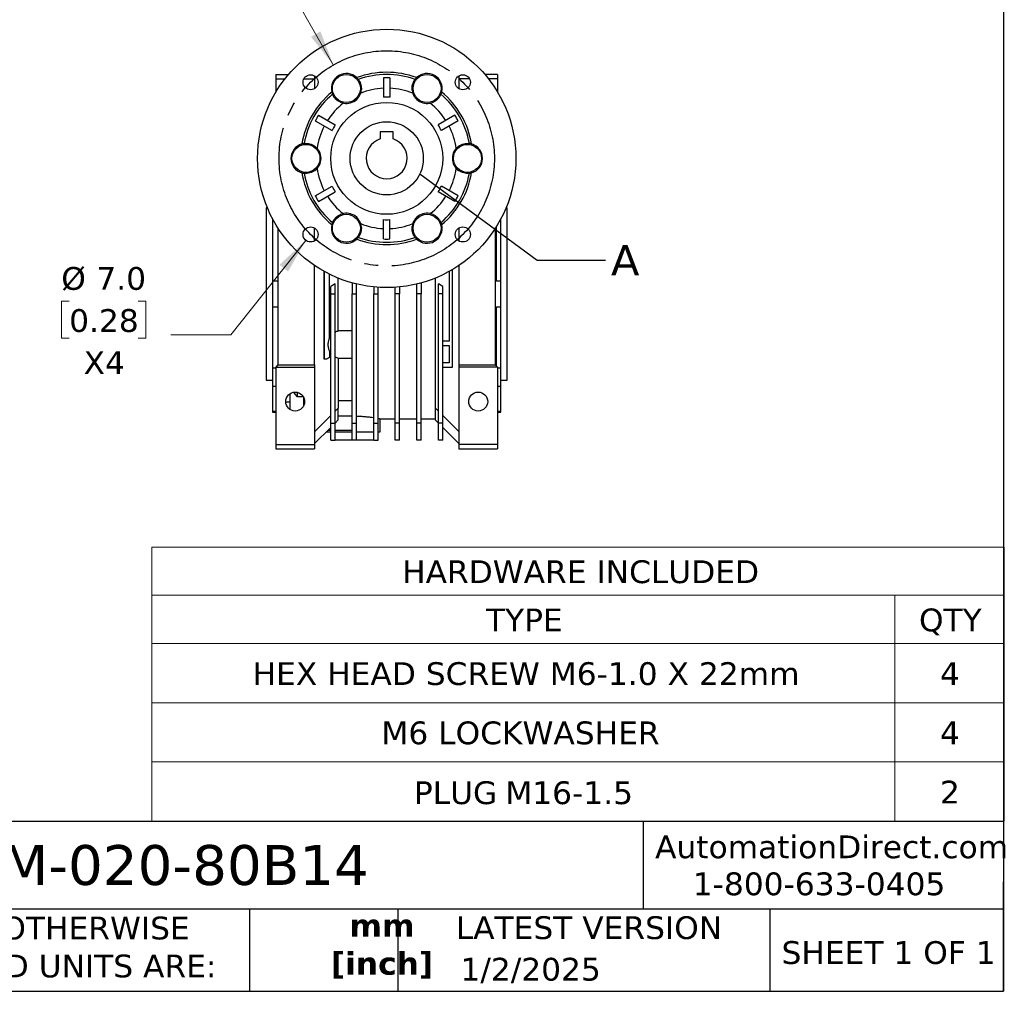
# Model space of a CAD drawing. Header units: millimetres. Extents: x 32 to 1366, y 32 to 1048.
# Tile 5 of 12: x 908 to 1366, y 32 to 483. Entities that reach past the tile are written whole.
import ezdxf

# ---------------------------------------------------------------- set-up
doc = ezdxf.new("R2010")
doc.units = ezdxf.units.MM
doc.header["$LTSCALE"] = 5
doc.linetypes.add('SLD-Center', pattern=[19.05, 15.24, -1.27, 1.27, -1.27])
doc.linetypes.add('SLD-Solid', pattern=[0])
doc.layers.add('CENTER', color=40, linetype='SLD-Center')
doc.layers.add('TEXT', color=140, linetype='SLD-Solid', lineweight=25)
doc.styles.add('SLDTEXTSTYLE0', font='VERDANA.TTF')
doc.styles.add('SLDTEXTSTYLE1', font='VERDANAB.TTF')
doc.styles.get("Standard").update_dxf_attribs({"font": 'VERDANA.TTF'})
doc.dimstyles.new('SLDDIMSTYLE5', dxfattribs={"dimtxt": 0.18, "dimasz": 16.51, "dimexe": 0, "dimexo": 0.0625, "dimgap": 0, "dimtad": 0, "dimtih": 1, "dimtoh": 1, "dimdec": 0, "dimrnd": 1e-09, "dimzin": 0, "dimdsep": 46, "dimtxsty": 'Standard', "dimblk1": 'NONE', "dimblk2": 'NONE', "dimsah": 1, "dimcen": 0.09, "dimadec": 0, "dimazin": 0, "dimtfac": 16.51, "dimtdec": 0, "dimtofl": 0, "dimtmove": 0, "dimatfit": 3, "dimldrblk": 'NONE', "dimfxl": 0, "dimfrac": 2, "dimtolj": 1, "dimtzin": 0, "dimarcsym": 0})
doc.dimstyles.new('SLDDIMSTYLE6', dxfattribs={"dimtxt": 10.790039, "dimasz": 16.51, "dimexe": 0, "dimexo": 0.0625, "dimgap": 2.69751, "dimtad": 0, "dimtih": 1, "dimtoh": 1, "dimrnd": 1e-09, "dimzin": 4, "dimdsep": 46, "dimtxsty": 'SLDTEXTSTYLE0', "dimsah": 1, "dimcen": 0, "dimadec": 0, "dimazin": 1, "dimtfac": 1, "dimtofl": 0, "dimtmove": 0, "dimatfit": 3, "dimfxl": 0, "dimfrac": 2, "dimtolj": 1, "dimtzin": 12, "dimarcsym": 0})

# ---------------------------------------------------------------- blocks, each defined once
blk = doc.blocks.new('SW_TABLEANNOTATION_0')
at = {"color": 0, "linetype": 'SLD-Solid', "lineweight": 18}
for p, q in [((0, 0), (0, -22.39)), ((0, 0), (345.13, 0)), ((345.13, 0), (395.9, 0)), ((395.9, 0), (395.9, -22.39)), ((0, -22.39), (0, -44.77)), ((0, -22.39), (345.13, -22.39)), ((345.13, -22.39), (345.13, -44.77)), ((345.13, -22.39), (395.9, -22.39)), ((395.9, -22.39), (395.9, -44.77)), ((0, -44.77), (0, -72.3)), ((0, -44.77), (345.13, -44.77)), ((345.13, -44.77), (345.13, -72.3)), ((345.13, -44.77), (395.9, -44.77)), ((395.9, -44.77), (395.9, -72.3)), ((0, -72.3), (0, -99.82)), ((0, -72.3), (345.13, -72.3)), ((345.13, -72.3), (345.13, -99.82)), ((345.13, -72.3), (395.9, -72.3)), ((395.9, -72.3), (395.9, -99.82)), ((0, -99.82), (0, -127.35)), ((0, -99.82), (345.13, -99.82)), ((345.13, -99.82), (345.13, -127.35)), ((345.13, -99.82), (395.9, -99.82)), ((395.9, -99.82), (395.9, -127.35)), ((0, -127.35), (345.13, -127.35)), ((345.13, -127.35), (395.9, -127.35))]:
    blk.add_line(p, q, dxfattribs=at)
at = {"color": 0, "linetype": 'Continuous', "lineweight": 0, "attachment_point": 1, "style": 'SLDTEXTSTYLE0'}
for s, insert, char_height in [('HARDWARE INCLUDED', (116.21, -6.14), 10.5833), ('TYPE', (155.16, -28.53), 10.583), ('QTY', (356.27, -28.53), 10.583), ('HEX HEAD SCREW M6-1.0 X 22mm', (46.75, -53.48), 10.5833), ('4', (366.03, -53.48), 10.58), ('M6 LOCKWASHER ', (106.58, -81.01), 10.5833), ('4', (366.03, -81.01), 10.58), ('PLUG', (121.67, -108.82), 10.583), ('M16-1.5', (164.12, -108.82), 10.583), ('2', (366.03, -108.53), 10.58)]:
    blk.add_mtext(s, dxfattribs=dict(at, insert=insert, char_height=char_height))
blk = doc.blocks.new('_D_11')
at = {"color": 7, "linetype": 'SLD-Solid', "lineweight": 0}
for p, q in [((929.48, 555.12), (925.86, 555.12)), ((925.86, 555.12), (925.86, 537.97)), ((961.54, 555.12), (965.17, 555.12)), ((965.17, 555.12), (965.17, 537.97)), ((925.86, 537.97), (929.48, 537.97)), ((965.17, 537.97), (961.54, 537.97)), ((1009.9, 539.45), (982.12, 539.45)), ((1054.03, 462.18), (1009.9, 539.45))]:
    blk.add_line(p, q, dxfattribs=at)
at = {"color": 7, "linetype": 'SLD-Solid', "lineweight": 18}
blk.add_solid([(1054.03, 462.18), (1048.04, 477.78), (1043.63, 475.26)], dxfattribs=at)
at = {"color": 7, "linetype": 'SLD-Solid', "lineweight": 18, "char_height": 10.583, "attachment_point": 1, "style": 'SLDTEXTSTYLE0'}
for s, insert in [('%%c', (916.85, 570.98)), ('100.0', (933.14, 570.98)), ('3.94', (929.48, 551.41)), ('B.C.', (930.61, 531.85))]:
    blk.add_mtext(s, dxfattribs=dict(at, insert=insert))
blk = doc.blocks.new('_D_12')
at = {"color": 7, "linetype": 'SLD-Solid', "lineweight": 0}
for p, q in [((1041.29, 380.67), (1006.36, 336.76)), ((931.33, 352.43), (927.71, 352.43)), ((927.71, 352.43), (927.71, 335.28)), ((963.39, 352.43), (967.02, 352.43)), ((967.02, 352.43), (967.02, 335.28)), ((927.71, 335.28), (931.33, 335.28)), ((967.02, 335.28), (963.39, 335.28)), ((1006.36, 336.76), (978.58, 336.76))]:
    blk.add_line(p, q, dxfattribs=at)
at = {"color": 7, "linetype": 'SLD-Solid', "lineweight": 18}
blk.add_solid([(1041.29, 380.67), (1029.02, 369.33), (1033, 366.17)], dxfattribs=at)
at = {"color": 7, "linetype": 'SLD-Solid', "lineweight": 18, "char_height": 10.583, "attachment_point": 1, "style": 'SLDTEXTSTYLE0'}
for s, insert in [('%%c', (927.67, 368.28)), ('7.0', (943.96, 368.28)), ('0.28', (931.33, 348.72)), ('X4', (938.04, 329.15))]:
    blk.add_mtext(s, dxfattribs=dict(at, insert=insert))
blk = doc.blocks.new('_None')

msp = doc.modelspace()

# ---------------------------------------------------------------- linework, layer by layer
for p, q in [((1027.324, 457.767), (1027.324, 455.767)), ((1027.324, 457.767), (1033.228, 457.767)), ((1130.324, 457.767), (1124.42, 457.767)), ((1130.324, 457.767), (1130.324, 455.767)), ((1027.324, 455.767), (1027.324, 449.552)), ((1027.324, 455.767), (1031.591, 455.767)), ((1040.379, 455.767), (1045.324, 455.767)), ((1045.324, 457.09), (1045.324, 456.767)), ((1045.324, 456.767), (1045.324, 455.767)), ((1045.761, 456.767), (1045.324, 456.767)), ((1045.324, 455.767), (1045.324, 451.154)), ((1077.324, 456.226), (1077.324, 447.227)), ((1080.324, 456.226), (1080.324, 447.227)), ((1112.324, 456.767), (1111.887, 456.767)), ((1112.324, 457.09), (1112.324, 456.767)), ((1112.324, 456.767), (1112.324, 455.767)), ((1117.269, 455.767), (1112.324, 455.767)), ((1112.324, 455.767), (1112.324, 451.154)), ((1130.324, 455.767), (1126.058, 455.767)), ((1130.324, 455.767), (1130.324, 449.552)), ((1090.641, 450.439), (1090.619, 450.447)), ((1100.362, 444.822), (1100.345, 444.836)), ((1045.634, 436.197), (1053.427, 431.698)), ((1047.134, 438.795), (1054.927, 434.296)), ((1110.514, 438.795), (1102.722, 434.296)), ((1112.014, 436.197), (1104.222, 431.698)), ((1081.824, 431.067), (1075.824, 431.067)), ((1075.824, 431.067), (1075.824, 427.781)), ((1081.824, 427.781), (1081.824, 431.067)), ((1045.491, 424.392), (1045.487, 424.369)), ((1112.157, 413.142), (1112.161, 413.164)), ((1045.634, 401.336), (1053.427, 405.836)), ((1047.134, 398.738), (1054.927, 403.237)), ((1110.514, 398.738), (1102.722, 403.237)), ((1112.014, 401.336), (1104.222, 405.836)), ((1023.407, 395.767), (1022.824, 395.767)), ((1022.824, 395.767), (1022.824, 315.767)), ((1134.824, 395.767), (1134.241, 395.767)), ((1134.824, 315.767), (1134.824, 395.767)), ((1025.824, 390.642), (1025.824, 390.182)), ((1025.824, 390.182), (1026.071, 390.182)), ((1025.824, 390.182), (1025.824, 361.768)), ((1057.286, 392.712), (1057.304, 392.697)), ((1077.324, 381.308), (1077.324, 390.306)), ((1080.324, 381.308), (1080.324, 390.306)), ((1131.577, 390.182), (1131.824, 390.182)), ((1131.824, 390.182), (1131.824, 390.642)), ((1131.824, 361.768), (1131.824, 390.182)), ((1028.324, 386.367), (1028.324, 322.767)), ((1045.324, 380.444), (1045.324, 386.379)), ((1090.619, 387.087), (1090.641, 387.095)), ((1112.324, 386.379), (1112.324, 380.444)), ((1129.324, 322.767), (1129.324, 386.367)), ((1129.824, 361.768), (1129.824, 387.16)), ((1045.324, 322.767), (1045.324, 368.99)), ((1049.774, 366.268), (1049.774, 325.517)), ((1049.824, 325.517), (1049.824, 366.241)), ((1107.824, 366.241), (1107.824, 333.767)), ((1109.324, 321.767), (1109.324, 367.097)), ((1109.374, 321.767), (1109.374, 367.127)), ((1112.324, 368.99), (1112.324, 322.767)), ((1025.824, 361.768), (1025.824, 349.765)), ((1028.324, 361.768), (1025.824, 361.768)), ((1052.324, 335.39), (1052.324, 364.936)), ((1056.274, 338.51), (1056.274, 363.166)), ((1101.374, 363.166), (1101.374, 302.782)), ((1131.824, 361.768), (1129.824, 361.768)), ((1131.824, 349.765), (1131.824, 361.768)), ((1054.824, 360.414), (1052.824, 359.26)), ((1052.824, 355.767), (1052.824, 359.26)), ((1054.824, 355.767), (1054.824, 360.414)), ((1062.824, 360.939), (1062.824, 355.767)), ((1064.824, 355.767), (1064.824, 360.423)), ((1072.824, 359.068), (1072.824, 355.767)), ((1074.824, 355.767), (1074.824, 358.9)), ((1082.824, 355.767), (1082.824, 358.9)), ((1084.824, 359.068), (1084.824, 355.767)), ((1092.824, 355.767), (1092.824, 360.423)), ((1094.824, 360.939), (1094.824, 355.767)), ((1102.824, 355.767), (1102.824, 360.414)), ((1104.824, 359.26), (1102.824, 360.414)), ((1104.824, 355.767), (1104.824, 359.26)), ((1052.824, 355.767), (1054.824, 355.767)), ((1052.824, 295.762), (1052.824, 355.767)), ((1054.824, 295.762), (1054.824, 355.767)), ((1062.824, 355.767), (1064.824, 355.767)), ((1062.824, 295.762), (1062.824, 355.767)), ((1064.824, 295.762), (1064.824, 355.767)), ((1072.824, 355.767), (1074.824, 355.767)), ((1072.824, 295.762), (1072.824, 355.767)), ((1074.824, 295.762), (1074.824, 355.767)), ((1084.824, 355.767), (1082.824, 355.767)), ((1082.824, 295.762), (1082.824, 355.767)), ((1084.824, 295.762), (1084.824, 355.767)), ((1094.824, 355.767), (1092.824, 355.767)), ((1092.824, 295.762), (1092.824, 355.767)), ((1094.824, 295.762), (1094.824, 355.767)), ((1104.824, 355.767), (1102.824, 355.767)), ((1102.824, 295.762), (1102.824, 355.767)), ((1104.824, 295.762), (1104.824, 355.767)), ((1025.824, 349.765), (1028.324, 349.765)), ((1025.824, 349.765), (1025.824, 321.352)), ((1129.824, 349.765), (1131.824, 349.765)), ((1129.824, 322.267), (1129.824, 349.765)), ((1131.824, 321.352), (1131.824, 349.765)), ((1056.274, 338.732), (1062.824, 338.732)), ((1107.824, 333.767), (1104.824, 333.767)), ((1104.824, 331.767), (1107.824, 331.767)), ((1107.824, 331.767), (1107.824, 323.767)), ((1049.824, 325.517), (1049.774, 325.517)), ((1050.824, 325.517), (1049.824, 325.517)), ((1052.324, 326.226), (1050.824, 325.517)), ((1052.324, 329.074), (1052.324, 326.226)), ((1056.274, 325.953), (1056.274, 302.717)), ((1062.824, 325.732), (1056.274, 325.732)), ((1027.324, 321.352), (1025.824, 321.352)), ((1025.824, 321.352), (1025.824, 312.864)), ((1028.324, 322.767), (1027.324, 321.767)), ((1027.324, 321.767), (1027.324, 285.767)), ((1027.324, 321.767), (1045.324, 321.767)), ((1028.324, 322.767), (1045.324, 322.767)), ((1045.324, 322.767), (1045.324, 321.767)), ((1045.324, 321.767), (1045.324, 285.767)), ((1107.824, 323.767), (1104.824, 323.767)), ((1104.824, 321.767), (1109.324, 321.767)), ((1109.324, 321.767), (1109.374, 321.767)), ((1112.324, 322.767), (1129.324, 322.767)), ((1112.324, 322.767), (1112.324, 321.767)), ((1130.324, 321.767), (1112.324, 321.767)), ((1112.324, 321.767), (1112.324, 285.767)), ((1130.324, 321.767), (1129.324, 322.767)), ((1130.324, 321.767), (1130.324, 285.767)), ((1131.824, 321.352), (1130.324, 321.352)), ((1131.824, 312.864), (1131.824, 321.352)), ((1022.824, 315.767), (1025.824, 315.767)), ((1131.824, 315.767), (1134.824, 315.767)), ((1025.824, 312.864), (1027.324, 312.864)), ((1025.824, 312.864), (1025.824, 301.095)), ((1130.324, 312.864), (1131.824, 312.864)), ((1131.824, 301.095), (1131.824, 312.864)), ((1033.824, 309.375), (1033.824, 302.158)), ((1037.424, 308.023), (1035.641, 310.016)), ((1037.424, 308.023), (1037.424, 310.017)), ((1040.09, 308.023), (1037.424, 308.023)), ((1040.324, 303.958), (1040.324, 307.576)), ((1033.824, 305.448), (1031.946, 305.448)), ((1040.324, 304.119), (1040.393, 304.119)), ((1056.324, 302.767), (1054.824, 301.267)), ((1062.824, 306.149), (1056.274, 306.149)), ((1056.324, 297.267), (1056.324, 302.767)), ((1101.374, 302.782), (1101.374, 297.217)), ((1102.824, 301.332), (1101.374, 302.782)), ((1027.324, 301.095), (1025.824, 301.095)), ((1025.824, 301.095), (1025.824, 300.767)), ((1025.824, 300.767), (1027.324, 300.767)), ((1052.824, 299.267), (1045.324, 291.767)), ((1054.824, 295.767), (1056.324, 297.267)), ((1062.824, 298.948), (1056.324, 298.948)), ((1075.781, 297.767), (1082.824, 297.767)), ((1075.824, 291.767), (1075.824, 297.776)), ((1084.824, 297.767), (1092.824, 297.767)), ((1094.824, 297.767), (1101.374, 297.767)), ((1112.324, 291.832), (1104.824, 299.332)), ((1131.824, 301.095), (1130.324, 301.095)), ((1130.324, 300.767), (1131.824, 300.767)), ((1131.824, 300.767), (1131.824, 301.095)), ((1045.324, 286.267), (1052.824, 293.767)), ((1052.824, 295.762), (1054.824, 295.762)), ((1052.824, 287.767), (1052.824, 295.762)), ((1054.824, 287.767), (1054.824, 295.762)), ((1062.824, 295.762), (1064.824, 295.762)), ((1062.824, 287.767), (1062.824, 295.762)), ((1064.824, 287.767), (1064.824, 295.762)), ((1072.824, 295.762), (1074.824, 295.762)), ((1072.824, 287.767), (1072.824, 295.762)), ((1074.824, 287.767), (1074.824, 295.762)), ((1084.824, 295.762), (1082.824, 295.762)), ((1082.824, 287.767), (1082.824, 295.762)), ((1084.824, 287.767), (1084.824, 295.762)), ((1094.824, 295.762), (1092.824, 295.762)), ((1092.824, 287.767), (1092.824, 295.762)), ((1094.824, 287.767), (1094.824, 295.762)), ((1102.824, 295.767), (1101.374, 297.217)), ((1104.824, 295.762), (1102.824, 295.762)), ((1102.824, 287.767), (1102.824, 295.762)), ((1104.824, 287.767), (1104.824, 295.762)), ((1104.824, 293.767), (1112.324, 286.267)), ((1050.824, 291.767), (1052.824, 291.767)), ((1051.55, 292.448), (1052.824, 292.448)), ((1054.824, 292.448), (1062.824, 292.448)), ((1054.824, 291.767), (1062.824, 291.767)), ((1064.824, 291.767), (1072.824, 291.767)), ((1074.824, 291.767), (1075.824, 291.767)), ((1027.324, 285.767), (1027.324, 283.767)), ((1027.324, 285.767), (1045.324, 285.767)), ((1027.324, 283.767), (1045.324, 283.767)), ((1045.324, 285.767), (1045.324, 283.767)), ((1052.824, 287.767), (1054.824, 287.767)), ((1062.824, 287.767), (1054.824, 287.767)), ((1064.824, 287.767), (1062.824, 287.767)), ((1072.824, 287.767), (1064.824, 287.767)), ((1072.824, 287.767), (1074.824, 287.767)), ((1084.824, 287.767), (1082.824, 287.767)), ((1094.824, 287.767), (1092.824, 287.767)), ((1104.824, 287.767), (1102.824, 287.767)), ((1130.324, 285.767), (1112.324, 285.767)), ((1112.324, 285.767), (1112.324, 283.767)), ((1112.324, 283.767), (1130.324, 283.767)), ((1130.324, 285.767), (1130.324, 283.767))]:
    msp.add_line(p, q)
for centre, radius in [((1078.824, 418.767), 60), ((1043.469, 454.122), 3.5), ((1060.074, 451.243), 6.5), ((1097.574, 451.243), 6.5), ((1114.179, 454.122), 3.5), ((1078.824, 418.767), 26), ((1078.824, 418.767), 17), ((1041.324, 418.767), 6.5), ((1116.324, 418.767), 6.5), ((1060.074, 386.291), 6.5), ((1097.574, 386.291), 6.5), ((1043.469, 383.411), 3.5), ((1114.179, 383.411), 3.5), ((1036.324, 305.767), 4.39), ((1121.324, 305.767), 4.39)]:
    msp.add_circle(centre, radius)
at = {"color": 7, "linetype": 'SLD-Solid', "lineweight": 18}
msp.add_circle((1078.824, 418.767), 17, dxfattribs=at)
for centre, radius, start, end in [((1060.074, 451.243), 6.98, 46.08353, 193.91647), ((1078.824, 418.767), 40, 69.65237, 110.34763), ((1078.824, 418.767), 39, 70.2268, 109.7732), ((1097.574, 451.243), 6.98, 346.08353, 133.91647), ((1060.074, 451.243), 6.98, 37.24608, 46.08353), ((1078.824, 418.767), 37.489, 87.70687, 92.29313), ((1097.574, 451.243), 6.98, 133.91647, 142.75392), ((1078.824, 418.767), 40, 129.65237, 170.34763), ((1078.824, 418.767), 39, 130.2268, 169.7732), ((1060.074, 451.243), 6.98, 193.91647, 202.75392), ((1060.074, 451.243), 7, 246.52997, 353.47003), ((1078.824, 418.767), 32.65, 92.6332, 111.7278), ((1078.824, 418.767), 33.805, 110.42187, 110.45992), ((1078.824, 418.767), 32.65, 68.2722, 87.3668), ((1097.574, 451.243), 7, 186.52997, 293.47003), ((1097.574, 451.243), 6.98, 337.24608, 346.08353), ((1078.824, 418.767), 39, 10.2268, 49.7732), ((1078.824, 418.767), 40, 9.65237, 50.34763), ((1078.824, 418.767), 32.65, 128.2722, 147.3668), ((1078.824, 418.767), 33.805, 129.54008, 129.57813), ((1078.824, 418.767), 28.5, 86.98304, 93.01696), ((1078.824, 418.767), 32.65, 32.6332, 51.7278), ((1078.824, 418.767), 37.489, 147.70687, 152.29313), ((1078.824, 418.767), 37.489, 27.70687, 32.29313), ((1078.824, 418.767), 32.65, 152.6332, 171.7278), ((1078.824, 418.767), 28.5, 146.98304, 153.01696), ((1078.824, 418.767), 28.5, 26.98304, 33.01696), ((1078.824, 418.767), 32.65, 8.2722, 27.3668), ((1041.324, 418.767), 6.98, 106.08353, 253.91647), ((1041.324, 418.767), 6.98, 97.24608, 106.08353), ((1078.824, 418.767), 9.5, 108.40848, 71.59152), ((1116.324, 418.767), 6.98, 73.91647, 82.75392), ((1116.324, 418.767), 6.98, 286.08353, 73.91647), ((1041.324, 418.767), 7, 306.52997, 53.47003), ((1116.324, 418.767), 7, 126.52997, 233.47003), ((1078.824, 418.767), 33.805, 9.54008, 9.57813), ((1078.824, 418.767), 40, 189.65237, 230.34763), ((1041.324, 418.767), 6.98, 253.91647, 262.75392), ((1078.824, 418.767), 39, 190.2268, 229.7732), ((1078.824, 418.767), 33.805, 189.54008, 189.57813), ((1078.824, 418.767), 32.65, 188.2722, 207.3668), ((1078.824, 418.767), 39, 310.2268, 349.7732), ((1078.824, 418.767), 40, 309.65237, 350.34763), ((1078.824, 418.767), 32.65, 332.6332, 351.7278), ((1116.324, 418.767), 6.98, 277.24608, 286.08353), ((1078.824, 418.767), 28.5, 206.98304, 213.01696), ((1078.824, 418.767), 28.5, 326.98304, 333.01696), ((1078.824, 418.767), 37.489, 207.70687, 212.29313), ((1078.824, 418.767), 32.65, 212.6332, 231.7278), ((1078.824, 418.767), 32.65, 308.2722, 327.3668), ((1078.824, 418.767), 37.489, 327.70687, 332.29313), ((1060.074, 386.291), 7, 6.52997, 113.47003), ((1097.574, 386.291), 7, 66.52997, 173.47003), ((1060.074, 386.291), 6.98, 157.24608, 166.08353), ((1078.824, 418.767), 28.5, 266.98304, 273.01696), ((1078.824, 418.767), 33.805, 309.54008, 309.57813), ((1097.574, 386.291), 6.98, 13.91647, 22.75392), ((1060.074, 386.291), 6.98, 166.08353, 313.91647), ((1078.824, 418.767), 32.65, 248.2722, 267.3668), ((1078.824, 418.767), 33.805, 249.54008, 249.57813), ((1078.824, 418.767), 32.65, 272.6332, 291.7278), ((1097.574, 386.291), 6.98, 226.08353, 13.91647), ((1060.074, 386.291), 6.98, 313.91647, 322.75392), ((1078.824, 418.767), 40, 249.65237, 290.34763), ((1078.824, 418.767), 39, 250.2268, 289.7732), ((1078.824, 418.767), 37.489, 267.70687, 272.29313), ((1097.574, 386.291), 6.98, 217.24608, 226.08353)]:
    msp.add_arc(centre, radius, start, end)
for points, knots in [([(1065.63, 455.467), (1066.103, 454.846), (1066.449, 454.18), (1066.925, 452.772), (1067.054, 452.031), (1067.054, 451.243)], [0, 0, 0, 0, 0.5, 0.5, 1, 1, 1, 1]), ([(1090.641, 450.439), (1090.585, 450.914), (1090.581, 451.377), (1090.656, 452.27), (1090.734, 452.701), (1090.968, 453.538), (1091.123, 453.943), (1091.51, 454.727), (1091.742, 455.105), (1092.018, 455.467)], [0, 0, 0, 0, 0.25, 0.25, 0.5, 0.5, 0.75, 0.75, 1, 1, 1, 1]), ([(1057.304, 444.836), (1056.864, 445.026), (1056.466, 445.251), (1055.733, 445.759), (1055.399, 446.042), (1054.79, 446.662), (1054.515, 446.999), (1054.027, 447.73), (1053.813, 448.124), (1053.637, 448.543)], [0, 0, 0, 0, 0.25, 0.25, 0.5, 0.5, 0.75, 0.75, 1, 1, 1, 1]), ([(1104.011, 448.543), (1103.835, 448.123), (1103.623, 447.733), (1103.138, 447.006), (1102.865, 446.669), (1102.257, 446.048), (1101.923, 445.764), (1101.187, 445.254), (1100.784, 445.026), (1100.345, 444.836)], [0, 0, 0, 0, 0.25, 0.25, 0.5, 0.5, 0.75, 0.75, 1, 1, 1, 1]), ([(1040.444, 425.691), (1040.896, 425.748), (1041.339, 425.76), (1042.212, 425.704), (1042.64, 425.635), (1043.481, 425.419), (1043.894, 425.272), (1044.704, 424.89), (1045.103, 424.655), (1045.487, 424.369)], [0, 0, 0, 0, 0.25, 0.25, 0.5, 0.5, 0.75, 0.75, 1, 1, 1, 1]), ([(1112.161, 424.369), (1112.546, 424.655), (1112.94, 424.888), (1113.745, 425.268), (1114.157, 425.416), (1114.999, 425.634), (1115.428, 425.703), (1116.305, 425.761), (1116.753, 425.748), (1117.204, 425.691)], [0, 0, 0, 0, 0.25, 0.25, 0.5, 0.5, 0.75, 0.75, 1, 1, 1, 1]), ([(1045.487, 413.164), (1045.103, 412.878), (1044.709, 412.646), (1043.903, 412.265), (1043.491, 412.117), (1042.649, 411.9), (1042.22, 411.831), (1041.343, 411.773), (1040.895, 411.785), (1040.444, 411.843)], [0, 0, 0, 0, 0.25, 0.25, 0.5, 0.5, 0.75, 0.75, 1, 1, 1, 1]), ([(1117.204, 411.843), (1116.753, 411.785), (1116.309, 411.773), (1115.437, 411.83), (1115.008, 411.898), (1114.167, 412.114), (1113.754, 412.262), (1112.944, 412.643), (1112.545, 412.878), (1112.161, 413.164)], [0, 0, 0, 0, 0.25, 0.25, 0.5, 0.5, 0.75, 0.75, 1, 1, 1, 1]), ([(1053.637, 388.99), (1053.813, 389.411), (1054.025, 389.801), (1054.51, 390.528), (1054.784, 390.865), (1055.391, 391.485), (1055.726, 391.769), (1056.461, 392.28), (1056.864, 392.507), (1057.304, 392.697)], [0, 0, 0, 0, 0.25, 0.25, 0.5, 0.5, 0.75, 0.75, 1, 1, 1, 1]), ([(1100.345, 392.697), (1100.784, 392.507), (1101.183, 392.282), (1101.915, 391.775), (1102.249, 391.492), (1102.858, 390.872), (1103.133, 390.535), (1103.622, 389.804), (1103.835, 389.41), (1104.011, 388.99)], [0, 0, 0, 0, 0.25, 0.25, 0.5, 0.5, 0.75, 0.75, 1, 1, 1, 1]), ([(1067.008, 387.095), (1067.063, 386.619), (1067.067, 386.157), (1066.993, 385.264), (1066.914, 384.832), (1066.68, 383.996), (1066.525, 383.59), (1066.138, 382.807), (1065.906, 382.429), (1065.63, 382.066)], [0, 0, 0, 0, 0.25, 0.25, 0.5, 0.5, 0.75, 0.75, 1, 1, 1, 1]), ([(1092.018, 382.066), (1091.546, 382.687), (1091.199, 383.354), (1090.723, 384.761), (1090.594, 385.502), (1090.594, 386.291)], [0, 0, 0, 0, 0.5, 0.5, 1, 1, 1, 1]), ([(1052.324, 335.39), (1052.068, 334.929), (1051.861, 334.423), (1051.579, 333.355), (1051.505, 332.793), (1051.505, 331.67), (1051.579, 331.109), (1051.861, 330.04), (1052.068, 329.534), (1052.324, 329.074)], [0, 0, 0, 0, 0.25, 0.25, 0.5, 0.5, 0.75, 0.75, 1, 1, 1, 1]), ([(1064.824, 299.005), (1065.126, 299.001), (1066.1, 298.99), (1067.68, 298.899), (1069.52, 298.746), (1071.17, 298.554), (1072.289, 298.399), (1072.757, 298.322), (1072.824, 298.311)], [0, 0, 0, 0, 0.0982785, 0.316994, 0.5293776, 0.7477036, 0.9640276, 1, 1, 1, 1]), ([(1074.824, 297.965), (1074.825, 297.965), (1075.153, 297.905), (1075.498, 297.833), (1075.827, 297.766), (1075.792, 297.773), (1075.781, 297.776)], [0, 0, 0, 0, 0.0014974, 0.421727, 0.8241533, 1, 1, 1, 1])]:
    msp.add_open_spline(points, degree=3, knots=knots)
for points in [[(1067.054, 451.243), (1067.054, 450.979), (1067.039, 450.711), (1067.008, 450.439)], [(1090.594, 386.291), (1090.594, 386.554), (1090.609, 386.822), (1090.641, 387.095)], [(1056.274, 338.51), (1055.771, 338.376), (1055.281, 338.179), (1054.824, 337.928)], [(1052.824, 336.222), (1052.641, 335.986), (1052.473, 335.737), (1052.324, 335.478)], [(1052.324, 328.986), (1052.473, 328.727), (1052.641, 328.478), (1052.824, 328.242)], [(1054.824, 326.536), (1055.281, 326.285), (1055.771, 326.088), (1056.274, 325.953)]]:
    msp.add_open_spline(points, degree=3)
at = {"layer": 'CENTER', "linetype": 'SLD-Center'}
msp.add_circle((1078.824, 418.767), 50, dxfattribs=at)
at = {"layer": 'TEXT'}
for p, q in [((1365.25, 1047.75), (1365.25, 31.75)), ((1365.25, 110.631), (31.75, 110.631)), ((1197.877, 110.631), (1197.877, 69.85)), ((1365.25, 31.75), (1365.25, 82.55)), ((1365.25, 69.85), (31.75, 69.85)), ((1015.122, 69.85), (1015.122, 31.75)), ((1084.06, 69.85), (1084.06, 31.75)), ((1256.744, 69.85), (1256.744, 31.75)), ((31.75, 31.75), (1365.25, 31.75))]:
    msp.add_line(p, q, dxfattribs=at)

# ---------------------------------------------------------------- block references
at = {"color": 7, "linetype": 'Continuous', "lineweight": 0}
msp.add_blockref('SW_TABLEANNOTATION_0', (969.762, 238.144), dxfattribs=at)

# ---------------------------------------------------------------- texts
at = {"color": 7, "linetype": 'SLD-Solid', "lineweight": 18, "insert": (1182.962, 378.502), "char_height": 14.111, "attachment_point": 1, "style": 'SLDTEXTSTYLE0'}
msp.add_mtext('A', dxfattribs=at)
at = {"color": 179, "linetype": 'SLD-Solid', "lineweight": 18, "char_height": 10.58333, "attachment_point": 1, "style": 'SLDTEXTSTYLE0'}
for s, insert in [('AutomationDirect.com', (1203.475, 104.182)), ('1-800-633-0405', (1220.958, 86.985))]:
    msp.add_mtext(s, dxfattribs=dict(at, insert=insert))
at = {"layer": 'TEXT'}
for s, insert, char_height, attachment_point, style in [('WGA-63M-020-80B14', (796.039, 99.703), 18.52083, 1, 'SLDTEXTSTYLE0'), ('UNLESS OTHERWISE ^JSPECIFIED UNITS ARE:', (838.04, 66.455), 10.58333, 1, 'SLDTEXTSTYLE0'), ('mm^J[inch]', (1076.622, 67.694), 10.5833, 2, 'SLDTEXTSTYLE1'), ('LATEST VERSION', (1172.761, 66.619), 10.58333, 2, 'SLDTEXTSTYLE0'), ('SHEET 1 OF 1', (1262.206, 55.057), 10.58333, 1, 'SLDTEXTSTYLE0'), ('1/2/2025', (1113.064, 47.314), 10.5833, 1, 'SLDTEXTSTYLE0')]:
    msp.add_mtext(s, dxfattribs=dict(at, insert=insert, char_height=char_height, attachment_point=attachment_point, style=style))

# ---------------------------------------------------------------- dimensions: what is measured, and where the dimension line sits
at = {"color": 7, "linetype": 'SLD-Solid', "lineweight": 18}
for p1, p2, text, picture, middle in [((1103.622, 375.349), (1054.027, 462.184), '<>\\PB.C.', '_D_11', (945.513, 545.025)), ((1045.648, 386.151), (1041.29, 380.672), '<>\\PX4', '_D_12', (947.361, 342.333))]:
    dim = msp.add_diameter_dim_2p(p1=p1, p2=p2, text=text, dimstyle='SLDDIMSTYLE6', dxfattribs=at)
    dim.commit()
    dim.dimension.update_dxf_attribs({"geometry": picture, "text_midpoint": middle, "dimtype": 163})

# ---------------------------------------------------------------- leaders
at = {"color": 7, "linetype": 'SLD-Solid', "lineweight": 18, "has_arrowhead": 0}
msp.add_leader([(1094.236, 411.593), (1148.712, 371.459), (1180.462, 371.459)], dimstyle='SLDDIMSTYLE5', dxfattribs=at)

doc.saveas('drawing.dxf')
